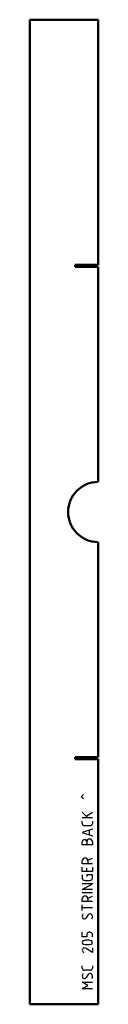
# Model space of a CAD drawing. Header units: millimetres. Extents: x 0 to 68, y 0 to 980.
import ezdxf

# ---------------------------------------------------------------- set-up
doc = ezdxf.new("R2010")
doc.units = ezdxf.units.MM
doc.layers.add('IV_MARK_SURFACE', color=2, linetype='Continuous', lineweight=25)
doc.layers.add('IV_OUTER_PROFILE', color=7, linetype='Continuous', lineweight=50)

msp = doc.modelspace()

# ---------------------------------------------------------------- linework, layer by layer
at = {"layer": 'IV_MARK_SURFACE'}
for p, q in [((51.2, 206.64), (53.42, 208.86)), ((53.42, 204.42), (51.2, 206.64)), ((52.31, 191.08), (56.2, 187.19)), ((56.2, 187.19), (62.31, 191.08)), ((56.2, 187.19), (57.87, 185.53)), ((57.87, 185.53), (52.31, 185.53)), ((52.31, 179.97), (52.31, 182.19)), ((60.09, 177.75), (54.54, 177.75)), ((62.31, 185.53), (57.87, 185.53)), ((62.31, 182.19), (62.31, 179.97)), ((62.31, 174.42), (52.31, 171.08)), ((52.31, 171.08), (62.31, 167.75)), ((59.54, 168.86), (59.54, 173.31)), ((52.31, 158.86), (52.31, 161.64)), ((56.76, 158.86), (52.31, 158.86)), ((56.76, 161.64), (56.76, 158.86)), ((62.31, 158.86), (56.76, 158.86)), ((62.31, 161.64), (62.31, 158.86)), ((52.31, 139.97), (52.31, 142.75)), ((57.87, 139.97), (52.31, 139.97)), ((57.87, 143.31), (62.31, 145.53)), ((57.87, 142.75), (57.87, 139.97)), ((62.31, 139.97), (57.87, 139.97)), ((52.31, 132.19), (52.31, 136.64)), ((56.76, 132.19), (52.31, 132.19)), ((52.31, 128.86), (52.31, 125.53)), ((56.76, 132.19), (56.76, 135.53)), ((62.31, 132.19), (56.76, 132.19)), ((62.31, 128.86), (56.76, 128.86)), ((56.76, 128.86), (56.76, 127.19)), ((62.31, 136.64), (62.31, 132.19)), ((62.31, 125.53), (62.31, 128.86)), ((52.31, 114.42), (62.31, 119.97)), ((62.31, 119.97), (52.31, 119.97)), ((54.54, 123.31), (60.09, 123.31)), ((62.31, 114.42), (52.31, 114.42)), ((62.31, 111.08), (52.31, 111.08)), ((52.31, 102.19), (52.31, 104.97)), ((57.87, 102.19), (52.31, 102.19)), ((52.31, 96.08), (52.31, 98.86)), ((57.87, 105.53), (62.31, 107.75)), ((57.87, 104.97), (57.87, 102.19)), ((62.31, 102.19), (57.87, 102.19)), ((62.31, 96.08), (52.31, 96.08)), ((52.31, 93.31), (52.31, 96.08)), ((57.87, 88.86), (56.2, 86.08)), ((52.31, 67.19), (52.31, 71.64)), ((56.76, 69.97), (56.76, 67.19)), ((60.09, 71.64), (58.98, 71.64)), ((62.31, 67.19), (62.31, 69.97)), ((56.76, 67.19), (52.31, 67.19)), ((62.31, 51.64), (56.2, 55.53)), ((62.31, 56.08), (62.31, 51.64)), ((52.31, 36.08), (52.31, 38.31)), ((60.09, 33.86), (54.54, 33.86)), ((57.87, 29.42), (56.2, 26.64)), ((62.31, 38.31), (62.31, 36.08)), ((57.87, 18.86), (52.31, 22.19)), ((52.31, 22.19), (62.31, 22.19)), ((52.31, 15.53), (57.87, 18.86)), ((62.31, 15.53), (52.31, 15.53))]:
    msp.add_line(p, q, dxfattribs=at)
for centre, radius, start, end in [((54.54, 179.97), 2.22, 180, 270), ((60.09, 179.97), 2.22, 270, 0), ((54.54, 161.64), 2.22, 0, 180), ((59.54, 161.64), 2.78, 0, 180), ((55.09, 142.75), 2.78, 0, 180), ((54.54, 125.53), 2.22, 180, 270), ((60.09, 125.53), 2.22, 270, 0), ((55.09, 104.97), 2.78, 0, 180), ((57, 87.75), 4.69, 151.71531, 208.28469), ((59.93, 87.65), 2.39, 2.36847, 149.55905), ((54.3, 87.21), 2.21, 229.62628, 329.29837), ((58.64, 87.04), 3.74, 326.41745, 10.96269), ((59.02, 69.26), 2.38, 91.08614, 162.65365), ((60.05, 69.26), 2.38, 17.34635, 88.91386), ((54.11, 61.64), 1.8, 112.4119, 247.5881), ((57.31, 49.86), 13.99, 73.86614, 106.13386), ((57.31, 73.42), 13.99, 253.86614, 286.13386), ((60.49, 61.64), 1.81, 293.03732, 66.96268), ((54.63, 53.86), 2.32, 106.40471, 253.59529), ((54.41, 53.09), 3.02, 53.69114, 98.23638), ((54.54, 36.08), 2.22, 180, 270), ((57, 28.31), 4.69, 151.71531, 208.28469), ((59.93, 28.21), 2.39, 2.36847, 149.55905), ((60.09, 36.08), 2.22, 270, 0), ((54.3, 27.77), 2.21, 229.62628, 329.29837), ((58.64, 27.59), 3.74, 326.41745, 10.96269)]:
    msp.add_arc(centre, radius, start, end, dxfattribs=at)
at = {"layer": 'IV_OUTER_PROFILE'}
for p, q in [((68.2, 980), (0, 980)), ((0, 980), (0, 0)), ((68.2, 980), (68.2, 736.05)), ((45.2, 733.95), (45.2, 736.05)), ((45.2, 736.05), (68.2, 736.05)), ((68.2, 733.95), (45.2, 733.95)), ((68.2, 733.95), (68.2, 520)), ((68.2, 460), (68.2, 246.05)), ((45.2, 243.95), (45.2, 246.05)), ((45.2, 246.05), (68.2, 246.05)), ((68.2, 243.95), (45.2, 243.95)), ((68.2, 243.95), (68.2, 0)), ((68.2, 0), (0, 0))]:
    msp.add_line(p, q, dxfattribs=at)
msp.add_arc((68.2, 490), 30, 90, 270, dxfattribs=at)

doc.saveas('drawing.dxf')
